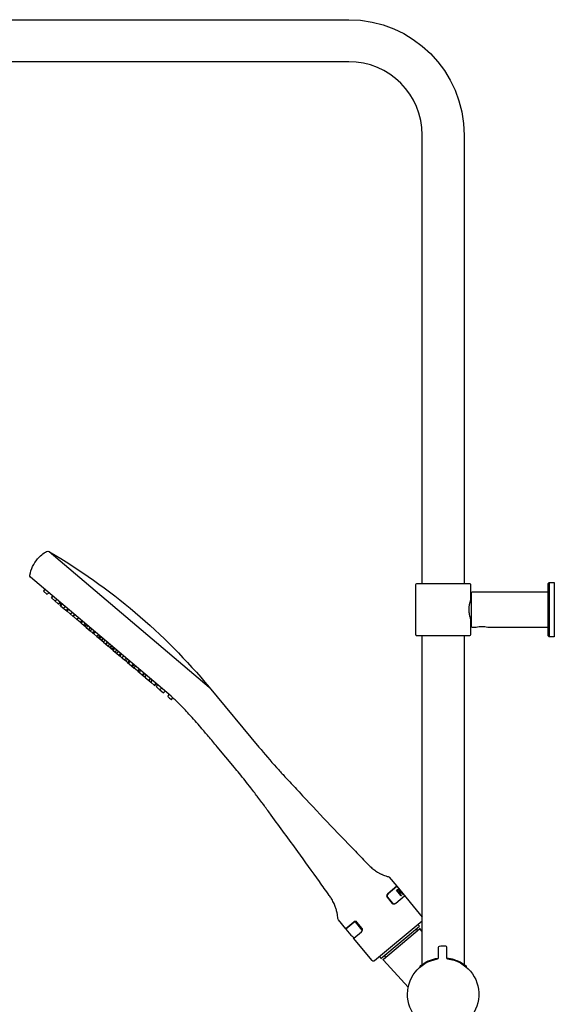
# Model space of a CAD drawing. Header units: millimetres. Extents: x -478 to 0, y -20 to 1246.
# Tile 3 of 3: x -255 to 0, y 777 to 1246. Entities that reach past the tile are written whole.
import ezdxf

# ---------------------------------------------------------------- set-up
doc = ezdxf.new("R2010")
doc.units = ezdxf.units.MM
doc.header["$MEASUREMENT"] = 0
doc.layers.add('DETAIL', color=7, linetype='Continuous', true_color=0x000000)

# ---------------------------------------------------------------- blocks, each defined once
blk = doc.blocks.new('241500_r')
at = {"layer": 'DETAIL'}
for p, q in [((-358, 1246.4), (-98, 1246.4)), ((-98, 1226.4), (-358, 1226.4)), ((-63, 977.85), (-63, 1191.4)), ((-43, 1191.4), (-43, 977.85)), ((-241.06, 993.12), (-240.85, 992.99)), ((-240.85, 992.99), (-164.55, 928.36)), ((-182.77, 924.09), (-249.78, 980.85)), ((-66, 953.35), (-66, 977.35)), ((-65.5, 977.85), (-40.5, 977.85)), ((-40, 977.35), (-40, 969.87)), ((-3, 977.84), (-2.5, 978.34)), ((-3, 952.85), (-3, 977.84)), ((-2.5, 978.34), (-0.2, 978.35)), ((-2.5, 978.34), (-2.5, 952.35)), ((0, 978.14), (0, 952.55)), ((-242.95, 975.09), (-243.65, 974.19)), ((-243.63, 974.17), (-241.98, 972.78)), ((-241.98, 972.78), (-240.96, 973.4)), ((-239.84, 970.96), (-239.14, 971.86)), ((-239.14, 971.86), (-239.83, 970.96)), ((-239.83, 970.96), (-236.58, 968.2)), ((-39.5, 957.35), (-39.5, 973.35)), ((-39, 973.85), (-3, 973.85)), ((-238.17, 969.55), (-237.17, 970.19)), ((-237.16, 970.18), (-238.17, 969.55)), ((-236.58, 968.2), (-235.59, 968.86)), ((-236.58, 968.2), (-236.52, 968.15)), ((-236.52, 968.15), (-235.52, 968.8)), ((-235.7, 967.46), (-235.04, 968.36)), ((-234.75, 968.12), (-235.46, 967.25)), ((-235.45, 967.25), (-232.89, 965.07)), ((-233.05, 966.7), (-234.03, 966.04)), ((-40.01, 969.85), (-39.5, 969.85)), ((-232.89, 965.07), (-231.91, 965.73)), ((-232.58, 965.27), (-232.78, 964.99)), ((-232.41, 964.67), (-231.75, 965.6)), ((-232.41, 964.67), (-232.29, 964.57)), ((-232.29, 964.57), (-231.61, 965.48)), ((-232.29, 964.56), (-229.42, 962.14)), ((-229.77, 963.92), (-230.74, 963.25)), ((-229.41, 962.13), (-228.77, 963.07)), ((-229.34, 962.07), (-229.41, 962.13)), ((-229.34, 962.07), (-228.68, 963)), ((-227.74, 960.71), (-229.34, 962.07)), ((-226.79, 961.4), (-227.74, 960.71)), ((-227.65, 960.64), (-227.46, 960.92)), ((-226.13, 959.35), (-227.65, 960.64)), ((-226.13, 959.35), (-225.55, 959.81)), ((-225.98, 959.22), (-226.13, 959.35)), ((-225.91, 959.27), (-225.98, 959.22)), ((-225.32, 960.15), (-225.95, 959.2)), ((-225.95, 959.2), (-225.73, 959.01)), ((-225.73, 959.01), (-225.1, 959.97)), ((-225.06, 959.93), (-225.69, 958.98)), ((-225.69, 958.98), (-223.98, 957.53)), ((-224.4, 957.89), (-223.78, 958.85)), ((-223.27, 958.42), (-223.97, 957.52)), ((-223.97, 957.52), (-223.24, 956.9)), ((-223.75, 957.34), (-223.13, 958.3)), ((-222.52, 957.78), (-223.24, 956.9)), ((-223.24, 956.9), (-221.31, 955.27)), ((-39.5, 960.85), (-40.01, 960.85)), ((-40, 960.82), (-40, 953.35)), ((-221.6, 956.3), (-222.09, 955.93)), ((-221.92, 955.79), (-221.31, 956.76)), ((-220.58, 956.14), (-221.31, 955.27)), ((-221.31, 955.27), (-219.87, 954.05)), ((-219.34, 955.09), (-220.26, 954.38)), ((-219.87, 954.05), (-219.83, 954.1)), ((-219.86, 954.04), (-219.25, 955.02)), ((-219.67, 953.88), (-219.02, 954.82)), ((-218.19, 952.62), (-219.67, 953.88)), ((-217.27, 953.34), (-218.19, 952.62)), ((-218.19, 952.62), (-217.54, 952.07)), ((-217.54, 952.07), (-216.68, 952.84)), ((-216.33, 952.54), (-217.24, 951.82)), ((-216.74, 951.4), (-216.15, 952.38)), ((-40.5, 952.85), (-65.5, 952.85)), ((-63, 796.32), (-63, 952.85)), ((-43, 952.85), (-43, 796.32)), ((-37.24, 956.85), (-39, 956.85)), ((-3, 956.85), (-31.75, 956.85)), ((-2.5, 952.35), (-3, 952.85)), ((-0.2, 952.35), (-2.5, 952.35)), ((-217.54, 952.07), (-216.74, 951.4)), ((-215.38, 951.73), (-216.09, 950.85)), ((-216.09, 950.85), (-215.74, 950.55)), ((-215.74, 950.55), (-215.15, 951.54)), ((-214.99, 949.92), (-214.27, 950.79)), ((-214.99, 949.92), (-212.75, 948.02)), ((-213.18, 949.87), (-214.07, 949.14)), ((-213.53, 948.86), (-213.64, 948.77)), ((-213.6, 948.73), (-213.02, 949.73)), ((-212.75, 948.02), (-212.01, 948.88)), ((-211.04, 948.06), (-211.93, 947.32)), ((-211.66, 947.09), (-210.91, 947.94)), ((-211.93, 947.32), (-211.66, 947.09)), ((-211.66, 947.09), (-210.35, 945.98)), ((-210.09, 947.25), (-210.97, 946.51)), ((-210.26, 947.11), (-210.8, 946.36)), ((-210.38, 946.01), (-209.82, 947.02)), ((-209.77, 946.98), (-210.34, 945.97)), ((-210.34, 945.97), (-210.33, 945.97)), ((-210.33, 945.97), (-207.67, 943.71)), ((-209.39, 945.17), (-208.65, 946.03)), ((-207.8, 945.31), (-208.67, 944.56)), ((-206.85, 944.51), (-207.66, 943.71)), ((-207.66, 943.71), (-207.1, 943.23)), ((-206.64, 944.09), (-207.36, 943.46)), ((-207.1, 943.23), (-206.55, 944.25)), ((-207.03, 943.17), (-206.01, 942.31)), ((-206.02, 942.31), (-205.47, 943.34)), ((-205.99, 942.29), (-204.97, 941.43)), ((-204.97, 941.43), (-204.24, 942.28)), ((-204.96, 941.42), (-203.54, 940.22)), ((-203.51, 941.66), (-204.36, 940.91)), ((-202.73, 941.02), (-203.54, 940.21)), ((-203.54, 940.21), (-201.63, 938.6)), ((-202.47, 940.79), (-203.31, 940.03)), ((-202.9, 939.67), (-202.36, 940.71)), ((-201.63, 938.6), (-200.86, 939.44)), ((-201.63, 938.6), (-200.35, 937.51)), ((-200.39, 939.03), (-201.23, 938.26)), ((-200.3, 937.47), (-199.78, 938.52)), ((-200.35, 937.51), (-200.23, 937.62)), ((-200.35, 937.51), (-200.33, 937.5)), ((-200.33, 937.5), (-200.27, 937.55)), ((-198.79, 936.19), (-200.3, 937.47)), ((-197.99, 937), (-198.79, 936.19)), ((-198.79, 936.19), (-198.63, 936.06)), ((-198.63, 936.06), (-197.8, 936.84)), ((-198.39, 936.29), (-198.54, 935.98)), ((-198.18, 936.49), (-198.47, 935.92)), ((-198.47, 935.92), (-197.89, 935.43)), ((-197.9, 935.43), (-197.38, 936.49)), ((-197.72, 935.28), (-196.55, 934.29)), ((-195.78, 935.13), (-196.55, 934.29)), ((-196.55, 934.29), (-195.5, 933.41)), ((-195.41, 934.82), (-196.22, 934.02)), ((-195.5, 933.41), (-194.69, 934.2)), ((-195.28, 933.62), (-195.42, 933.34)), ((-195.17, 933.12), (-194.67, 934.19)), ((-195.5, 933.41), (-195.16, 933.12)), ((-194.92, 932.91), (-193.6, 931.79)), ((-193.6, 931.79), (-192.81, 932.61)), ((-193.6, 931.79), (-193.5, 931.71)), ((-193.5, 931.71), (-192.69, 932.51)), ((-193.39, 931.62), (-193.25, 931.95)), ((-192.69, 932.51), (-193.22, 931.47)), ((-193.22, 931.47), (-192.47, 930.84)), ((-191.99, 931.92), (-192.47, 930.84)), ((-192.47, 930.84), (-192.25, 930.65)), ((-192.25, 930.65), (-191.76, 931.73)), ((-190.83, 929.45), (-192.25, 930.65)), ((-190.07, 930.29), (-190.82, 929.44)), ((-190.82, 929.44), (-190.58, 929.24)), ((-190.58, 929.24), (-189.78, 930.05)), ((-189.76, 928.54), (-189.29, 929.63)), ((-187.37, 928.01), (-188.15, 927.18)), ((-188.15, 927.18), (-186.44, 925.73)), ((-187.3, 927.95), (-188.09, 927.13)), ((-186.44, 925.73), (-185.66, 926.56)), ((-183.85, 925.03), (-184.3, 923.92)), ((-164.55, 928.36), (-164.55, 928.36)), ((-164.55, 928.36), (-140.89, 899.9)), ((-181.9, 923.36), (-182.65, 922.52)), ((-182.65, 922.52), (-182.63, 922.5)), ((-182.63, 922.5), (-181.87, 923.33)), ((-152.57, 890.2), (-160.79, 900.04)), ((-78.75, 837.85), (-75.18, 833.56)), ((-75.18, 833.56), (-79.43, 830.03)), ((-75.06, 833.4), (-79.21, 829.95)), ((-75.3, 831.64), (-74.81, 832.05)), ((-73.07, 828.95), (-75.3, 831.64)), ((-75.18, 833.56), (-63, 818.9)), ((-75.01, 831.4), (-74.93, 831.47)), ((-74.29, 830.54), (-75.01, 831.4)), ((-74.55, 831.78), (-74.93, 831.47)), ((-74.93, 831.47), (-74.21, 830.61)), ((-74.89, 831.98), (-74.76, 831.99)), ((-74.81, 832.05), (-74.68, 832.06)), ((-74.76, 831.99), (-74.55, 831.87)), ((-74.68, 832.06), (-74.48, 831.94)), ((-74.55, 831.87), (-74.32, 831.68)), ((-74.46, 831.76), (-74.55, 831.78)), ((-74.52, 832.29), (-74.45, 832.34)), ((-73.04, 830.52), (-74.52, 832.29)), ((-74.48, 831.94), (-74.24, 831.74)), ((-74.33, 831.67), (-74.46, 831.76)), ((-74.45, 832.34), (-72.98, 830.57)), ((-74.17, 831.51), (-74.33, 831.67)), ((-74.32, 831.68), (-74.17, 831.52)), ((-74.3, 832.47), (-74.29, 832.48)), ((-72.83, 830.69), (-74.3, 832.47)), ((-74.29, 832.48), (-72.82, 830.7)), ((-74.21, 830.61), (-74.29, 830.54)), ((-74.24, 831.74), (-74.09, 831.58)), ((-74.21, 830.61), (-73.84, 830.92)), ((-74.03, 831.34), (-74.17, 831.51)), ((-74.09, 831.58), (-73.77, 831.17)), ((-74.07, 831.89), (-74.03, 831.83)), ((-73.9, 831.16), (-74.03, 831.34)), ((-74.02, 831.35), (-73.98, 831.29)), ((-74.01, 830.2), (-73.93, 830.27)), ((-73.98, 831.29), (-73.85, 831.11)), ((-73.57, 830.56), (-73.93, 830.27)), ((-73.93, 830.27), (-72.93, 829.06)), ((-73.84, 831.02), (-73.9, 831.16)), ((-73.85, 831.11), (-73.7, 830.84)), ((-73.84, 830.92), (-73.84, 831.02)), ((-73.77, 831.17), (-73.62, 830.91)), ((-73.7, 830.84), (-73.62, 830.62)), ((-73.62, 830.62), (-73.65, 830.49)), ((-73.62, 830.91), (-73.54, 830.68)), ((-73.54, 830.68), (-73.57, 830.56)), ((-73.54, 830.68), (-73.54, 830.68)), ((-72.79, 830.24), (-73.04, 830.52)), ((-72.98, 830.57), (-72.78, 830.35)), ((-72.64, 830.46), (-72.83, 830.69)), ((-72.82, 830.7), (-72.58, 830.42)), ((-72.82, 830.7), (-72.82, 830.7)), ((-72.58, 830.03), (-72.79, 830.24)), ((-72.78, 830.35), (-72.62, 830.19)), ((-72.51, 830.28), (-72.64, 830.46)), ((-72.58, 830.42), (-72.39, 830.18)), ((-72.39, 830.18), (-72.53, 830.36)), ((-72.42, 830.16), (-72.51, 830.28)), ((-79.35, 829.83), (-79.87, 829.4)), ((-79.79, 828.43), (-77.29, 825.43)), ((-79.55, 828.37), (-77.18, 825.52)), ((-75.57, 825.57), (-71.41, 829.02)), ((-73.01, 828.99), (-74.01, 830.2)), ((-72.93, 829.06), (-73.07, 828.95)), ((-72.62, 830.19), (-72.5, 830.1)), ((-72.35, 829.83), (-72.58, 830.03)), ((-72.5, 830), (-72.57, 830.03)), ((-72.5, 830.1), (-72.42, 830.06)), ((-72.42, 830.06), (-72.5, 830)), ((-72.4, 830.08), (-72.42, 830.16)), ((-72.42, 830.06), (-72.4, 830.08)), ((-72.29, 829.88), (-72.42, 830.06)), ((-72.39, 830.18), (-72.21, 829.95)), ((-72.22, 829.75), (-72.35, 829.83)), ((-72.21, 829.75), (-72.29, 829.88)), ((-72.14, 829.72), (-72.22, 829.75)), ((-72.21, 829.95), (-72.13, 829.82)), ((-72.21, 829.75), (-72.21, 829.75)), ((-72.11, 829.74), (-72.14, 829.72)), ((-72.13, 829.82), (-72.11, 829.74)), ((-99.48, 813.36), (-103, 817.59)), ((-95.66, 816.53), (-99.48, 813.36)), ((-95.62, 816.31), (-99.36, 813.21)), ((-91.56, 812.65), (-94.84, 816.59)), ((-91.63, 813.51), (-94.12, 816.51)), ((-63, 816.93), (-85.72, 798.05)), ((-99.36, 813.21), (-96.99, 810.36)), ((-95.6, 808.92), (-91.97, 811.93)), ((-82.71, 799.21), (-64.26, 814.55)), ((-81.47, 798.86), (-64.33, 813.25)), ((-65.93, 813.16), (-65.31, 812.42)), ((-63, 812.03), (-63.9, 813.2)), ((-95.71, 808.82), (-95.6, 808.91)), ((-86.84, 798.15), (-95.71, 808.82)), ((-55.22, 799.44), (-55.26, 804.6)), ((-51.49, 804.66), (-51.36, 799.51)), ((-82.78, 799.29), (-82.71, 799.21)), ((-69.67, 785.52), (-81.5, 798.44)), ((-80.36, 799.79), (-81.04, 800.6)), ((-59.09, 798.39), (-58.54, 798.58)), ((-58.54, 798.58), (-58.02, 798.75)), ((-58.02, 798.75), (-57.54, 798.89)), ((-57.54, 798.89), (-57.11, 799)), ((-57.11, 799), (-56.7, 799.09)), ((-56.7, 799.09), (-56.17, 799.2)), ((-56.17, 799.2), (-55.61, 799.29)), ((-55.61, 799.29), (-55.22, 799.35)), ((-47.76, 798.68), (-47.46, 798.58)), ((-46.65, 798.29), (-46.43, 798.2)), ((-64, 795.11), (-64, 795.56)), ((-62.99, 796.32), (-62.92, 796.38)), ((-43.49, 796.65), (-43.04, 796.35)), ((-42, 795.55), (-42, 795.11))]:
    blk.add_line(p, q, dxfattribs=at)
at = {"layer": 'DETAIL', "extrusion": (0, 0, -1)}
for centre, radius, start, end in [((98, 1191.4), 55, 90, 180), ((233.64, 978.65), 16.77, 40.2485, 59.6997), ((241.6, 992.27), 1, 59.6997, 120.25), ((385.97, 744.3), 287.94, 120.2759, 130.2662), ((233.6, 978.62), 16.82, 10.9154, 40.2485), ((249.14, 981.62), 0.999, 310.2479, 10.9154), ((65.5, 977.35), 0.5, 360, 90), ((40.5, 977.35), 0.5, 89.82, 180.0038), ((0.2, 978.14), 0.202, 90.4499, 180), ((39, 973.35), 0.5, 0, 90), ((231.06, 972.61), 6.93, 309.3974, 311.9855), ((385.98, 744.3), 287.94, 130.2662, 140.2564), ((39, 957.35), 0.5, 270, 0), ((206.39, 969.68), 20.64, 310.038, 310.7193), ((65.5, 953.35), 0.5, 269.8238, 0), ((40.5, 953.35), 0.5, 180, 270), ((0.2, 952.55), 0.2, 179.5501, 270), ((202.16, 931.61), 5.67, 129.6528, 130.595), ((79.5, 837.22), 0.981, 104.845, 140.2658), ((102.23, 818.22), 0.994, 320.5085, 356.1495), ((50.45, 829.82), 20.58, 312.1271, 315.0004), ((106.01, 800.29), 13.52, 131.8677, 140.3753), ((54.76, 804.61), 0.5, 359.547, 85.5185), ((53, 782.14), 23.03, 85.5233, 92.561), ((51.99, 804.65), 0.5, 92.561, 178.5421), ((86.23, 798.66), 0.8, 230.2662, 320.2662), ((90.54, 794.9), 8.92, 144.5258, 150.4779), ((81.27, 798.63), 0.3, 318.8018, 50), ((53, 782.14), 17.01, 97.0134, 81.0709), ((54.04, 784.13), 15.13, 54.0691, 70.5204), ((52.77, 783.3), 16.18, 94.8497, 108.0608), ((51.42, 786.42), 12.79, 108.0485, 111.9225), ((52.15, 783.78), 15.51, 111.6311, 123.959), ((55.49, 785.46), 13.2, 49.8878, 55.3706), ((48.65, 787.92), 10.13, 123.6384, 131.0618)]:
    blk.add_arc(centre, radius, start, end, dxfattribs=at)
at = {"layer": 'DETAIL'}
for centre, radius, start, end in [((-98, 1191.4), 35, 0, 90), ((-226.72, 994.13), 26.15, 229.6622, 229.7342), ((-174.49, 1033.05), 89.61, 229.4214, 229.7338), ((-191.99, 998.81), 52.17, 229.7099, 229.7539), ((-34.42, 945.51), 11.69, 90.3676, 103.9656), ((-34.43, 946.64), 10.55, 75.2991, 90.3676), ((-199.25, 924.48), 9.24, 49.2305, 50.6258), ((-954.92, 22.93), 1185.58, 49.70311, 49.8052), ((926.36, 2233.44), 1717.1, 229.69743, 229.76942), ((-75.91, 850.78), 13.04, 253.1804, 255.155), ((-64.13, 813.02), 0.3, 38.8793, 130.0775), ((-55.72, 799.44), 0.5, 278.9335, 0.4535), ((-50.86, 799.52), 0.5, 181.4622, 262.9822)]:
    blk.add_arc(centre, radius, start, end, dxfattribs=at)
for points, knots in [([(-40, 969.87), (-40.51, 968.42), (-40.96, 966.12), (-40.69, 963.4), (-40.35, 961.9), (-40.12, 961.16), (-40, 960.82)], [260.684579, 260.684579, 260.684579, 260.684579, 265.300741, 267.598867, 268.8275, 269.92008, 269.92008, 269.92008, 269.92008]), ([(-160.79, 900.04), (-162.17, 901.69), (-164.72, 904.73), (-169.17, 909.94), (-173.75, 915.16), (-178.49, 920.19), (-181.41, 922.94), (-182.77, 924.09)], [118.986454, 118.986454, 118.986454, 118.986454, 125.460309, 130.88854, 139.552694, 146.277307, 151.607807, 151.607807, 151.607807, 151.607807]), ([(-140.89, 899.9), (-138.16, 896.61), (-134.75, 892.67), (-130.71, 888.19), (-128.82, 886.12), (-125.86, 882.92), (-114.6, 870.8), (-102.21, 857.76), (-90.92, 846.16), (-88.56, 843.74), (-87.68, 842.86), (-86.98, 842.24), (-85.83, 841.31), (-84.73, 840.57), (-83.73, 839.99), (-83.17, 839.69), (-82.61, 839.41), (-81.86, 839.07), (-80.89, 838.68), (-80.1, 838.42), (-79.68, 838.29)], [-87.314782, -87.314782, -87.314782, -87.314782, -74.484123, -71.67038, -69.214445, -66.073068, -58.589199, -19.599164, -12.115295, -10.016494, -9.470423, -8.378279, -7.215672, -5.031381, -4.397233, -3.763084, -3.128935, -2.494786, -1.289787, 0, 0, 0, 0]), ([(-103.22, 818.15), (-103.22, 818.16), (-103.28, 819.07), (-103.46, 820.34), (-103.86, 822.11), (-104.31, 823.6), (-105.06, 825.47), (-105.88, 827.02), (-106.51, 828.01), (-106.9, 828.59), (-108.7, 831.13), (-113.87, 838.42), (-123.03, 851.18), (-131.82, 863.17), (-137.59, 870.94), (-139.72, 873.8), (-141.25, 875.85), (-142.98, 878.14), (-145.9, 881.95), (-149.12, 886.02), (-151.78, 889.25), (-152.57, 890.2)], [18.260791, 18.260791, 18.260791, 18.260791, 18.291111, 20.998408, 22.102054, 23.733014, 25.669621, 28.120849, 28.984642, 29.186474, 30.223766, 38.337948, 55.978474, 77.352647, 82.930544, 85.022935, 88.047569, 90.604612, 93.626748, 102.461794, 106.175393, 106.175393, 106.175393, 106.175393]), ([(-79.43, 830.03), (-79.49, 829.97), (-79.58, 829.91), (-79.65, 829.81), (-79.69, 829.74), (-79.82, 829.55), (-79.95, 829.23), (-79.98, 828.78), (-79.87, 828.52), (-79.79, 828.43)], [12.146259, 12.146259, 12.146259, 12.146259, 12.41775, 12.456648, 12.522059, 12.639551, 13.135577, 13.575965, 13.947729, 13.947729, 13.947729, 13.947729]), ([(-79.21, 829.95), (-79.28, 829.89), (-79.36, 829.83), (-79.43, 829.73), (-79.47, 829.66), (-79.6, 829.47), (-79.72, 829.14), (-79.76, 828.7), (-79.63, 828.46), (-79.55, 828.37)], [13.480489, 13.480489, 13.480489, 13.480489, 13.749416, 13.787027, 13.850216, 13.974788, 14.476238, 14.898911, 15.266553, 15.266553, 15.266553, 15.266553]), ([(-77.18, 825.52), (-77.15, 825.48), (-77.06, 825.39), (-76.83, 825.25), (-76.46, 825.21), (-76.12, 825.27), (-75.9, 825.36), (-75.83, 825.39), (-75.71, 825.44), (-75.64, 825.51), (-75.57, 825.57)], [18.966553, 18.966553, 18.966553, 18.966553, 19.145678, 19.334033, 19.756751, 20.237319, 20.382366, 20.445846, 20.483609, 20.753254, 20.753254, 20.753254, 20.753254]), ([(-77.29, 825.43), (-77.25, 825.38), (-77.17, 825.3), (-76.95, 825.16), (-76.6, 825.13), (-76.24, 825.18), (-76.01, 825.28), (-75.85, 825.34), (-75.77, 825.4), (-75.71, 825.45)], [17.847729, 17.847729, 17.847729, 17.847729, 18.026908, 18.215719, 18.601765, 19.078474, 19.278421, 19.369751, 19.585715, 19.585715, 19.585715, 19.585715]), ([(-94.12, 816.51), (-94.16, 816.56), (-94.25, 816.65), (-94.48, 816.78), (-94.78, 816.84), (-95.05, 816.81), (-95.24, 816.77), (-95.34, 816.72), (-95.44, 816.7), (-95.54, 816.64), (-95.62, 816.57), (-95.66, 816.53)], [5.494461, 5.494461, 5.494461, 5.494461, 5.673681, 5.862662, 6.282397, 6.55995, 6.690256, 6.846837, 6.901864, 7.01203, 7.193283, 7.193283, 7.193283, 7.193283]), ([(-91.81, 812.07), (-91.77, 812.1), (-91.71, 812.16), (-91.64, 812.29), (-91.52, 812.49), (-91.43, 812.82), (-91.43, 813.2), (-91.56, 813.42), (-91.63, 813.51)], [0, 0, 0, 0, 0.165648, 0.228931, 0.439179, 0.87861, 1.229085, 1.594461, 1.594461, 1.594461, 1.594461])]:
    blk.add_open_spline(points, degree=3, knots=knots, dxfattribs=at)
for points, weights in [([(-216.74, 951.4), (-216.77, 951.42), (-216.1, 950.85)], [0.936908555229, 0.743801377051, 0.998061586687]), ([(-215.74, 950.55), (-215.82, 950.62), (-214.99, 949.92)], [0.999999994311, 0.707106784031, 1]), ([(-212.75, 948.01), (-211.92, 947.31), (-211.93, 947.32)], [0.998192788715, 0.70801319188, 1]), ([(-210.33, 945.97), (-210.34, 945.98), (-210.33, 945.97)], [0.910759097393, 0.945082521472, 1]), ([(-207.1, 943.23), (-207.11, 943.24), (-207.03, 943.17)], [0.874147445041, 0.908470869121, 1]), ([(-206.01, 942.31), (-206.03, 942.32), (-205.99, 942.29)], [0.892405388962, 0.928983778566, 1]), ([(-197.89, 935.43), (-197.93, 935.46), (-197.72, 935.28)], [0.853553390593, 0.853553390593, 1]), ([(-195.16, 933.12), (-195.21, 933.16), (-194.92, 932.91)], [0.890165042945, 0.807867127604, 0.910563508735])]:
    blk.add_rational_spline(points, weights, degree=2, dxfattribs=at)
for points, weights, knots in [([(-94.84, 816.59), (-94.99, 816.59), (-95.14, 816.56), (-95.29, 816.51), (-95.36, 816.48), (-95.31, 816.57), (-95.62, 816.31)], [1, 0.986037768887, 0.986037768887, 1, 1, 1, 1], [27.539057, 27.539057, 27.539057, 27.539057, 28.289749, 28.289749, 28.289749, 28.539057, 28.539057, 28.539057, 28.539057]), ([(-91.97, 811.93), (-91.67, 812.18), (-91.76, 812.16), (-91.72, 812.22), (-91.64, 812.35), (-91.59, 812.5), (-91.56, 812.65)], [1, 1, 1, 1, 0.988920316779, 0.988920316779, 1], [43.821543, 43.821543, 43.821543, 43.821543, 44.071526, 44.071526, 44.071526, 44.821543, 44.821543, 44.821543, 44.821543])]:
    blk.add_rational_spline(points, weights, degree=3, knots=knots, dxfattribs=at)

msp = doc.modelspace()

# ---------------------------------------------------------------- block references
msp.add_blockref('241500_r', (0, 0))

doc.saveas('drawing.dxf')
